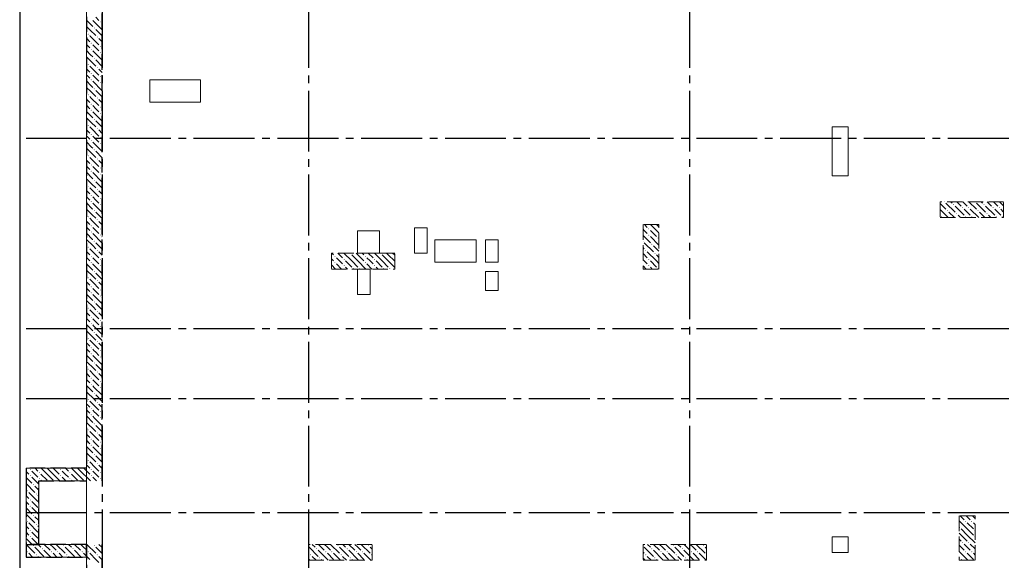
# Model space of a CAD drawing. Header units: millimetres. Extents: x 0 to 50400, y 0 to 35640.
# Tile 5 of 14: x 7965 to 23476, y 18611 to 27132. Entities that reach past the tile are written whole.
import ezdxf

# ---------------------------------------------------------------- set-up
doc = ezdxf.new("R2010")
doc.units = ezdxf.units.MM
doc.linetypes.add('______2', pattern=[324, 240, -84])
doc.linetypes.add('______5', pattern=[1320, 960, -120, 120, -120])
for name, color, linetype, lineweight in [('Standard', 7, 'Continuous', 25), ('ЖБ Перекрытие верхний уровень', 7, 'Continuous', 35), ('ЖБ Пилон', 7, 'Continuous', 35), ('ЖБ Стена верхний уровень', 7, 'Continuous', 35), ('Позиционная метка линия выноска', 7, 'Continuous', 13)]:
    doc.layers.add(name, color=color, linetype=linetype, lineweight=lineweight)
doc.layers.add('Оси', color=7, linetype='______5', true_color=0x656565)

msp = doc.modelspace()

# ---------------------------------------------------------------- hatches: boundary and pattern name
at = {"layer": 'ЖБ Пилон', "linetype": 'Continuous', "lineweight": 18, "transparency": 33554687}
for points in [[(22536, 24262), (22532, 24257), (22527, 24262)], [(22668, 24217), (22676, 24225), (22683, 24217), (22676, 24210)], [(23016, 24262), (23012, 24257), (23007, 24262)], [(23148, 24217), (23156, 24225), (23163, 24217), (23156, 24210)], [(22572, 24121), (22580, 24129), (22587, 24121), (22580, 24113)], [(22716, 24073), (22724, 24081), (22731, 24073), (22724, 24065)], [(22812, 24169), (22820, 24177), (22827, 24169), (22820, 24161)], [(22908, 24169), (22916, 24177), (22923, 24169), (22916, 24161)], [(23052, 24121), (23060, 24129), (23067, 24121), (23060, 24113)], [(23196, 24073), (23204, 24081), (23211, 24073), (23204, 24065)], [(23292, 24169), (23300, 24177), (23307, 24169), (23300, 24161)], [(23388, 24169), (23396, 24177), (23403, 24169), (23396, 24161)], [(22476, 24025), (22484, 24033), (22491, 24025), (22484, 24017)], [(22860, 24025), (22868, 24033), (22875, 24025), (22868, 24017)], [(22956, 24025), (22964, 24033), (22971, 24025), (22964, 24017)], [(23340, 24025), (23348, 24033), (23355, 24025), (23348, 24017)], [(23436, 24025), (23444, 24033), (23451, 24025), (23444, 24017)], [(17868, 23833), (17876, 23841), (17883, 23833), (17876, 23825)], [(17868, 23737), (17876, 23745), (17883, 23737), (17876, 23730)], [(17785, 23644), (17787, 23641), (17785, 23639)], [(17916, 23593), (17924, 23601), (17931, 23593), (17924, 23585)], [(18012, 23689), (18020, 23697), (18027, 23689), (18020, 23681)], [(13164, 23449), (13167, 23452), (13176, 23452), (13179, 23449), (13172, 23441)], [(13644, 23449), (13647, 23452), (13656, 23452), (13659, 23449), (13652, 23441)], [(17820, 23497), (17828, 23505), (17835, 23497), (17828, 23490)], [(17964, 23449), (17972, 23457), (17979, 23449), (17972, 23441)], [(12924, 23401), (12932, 23409), (12939, 23401), (12932, 23393)], [(12924, 23305), (12932, 23313), (12939, 23305), (12932, 23297)], [(13068, 23353), (13076, 23361), (13083, 23353), (13076, 23345)], [(13404, 23401), (13412, 23409), (13419, 23401), (13412, 23393)], [(13404, 23305), (13412, 23313), (13419, 23305), (13412, 23297)], [(13548, 23353), (13556, 23361), (13563, 23353), (13556, 23345)], [(17868, 23353), (17876, 23361), (17883, 23353), (17876, 23345)], [(13068, 23257), (13076, 23265), (13083, 23257), (13076, 23250)], [(13212, 23209), (13220, 23217), (13227, 23209), (13220, 23202), (13219, 23202)], [(13308, 23209), (13316, 23217), (13323, 23209), (13316, 23202), (13315, 23202)], [(13548, 23257), (13556, 23265), (13563, 23257), (13556, 23250)], [(13692, 23209), (13700, 23217), (13707, 23209), (13700, 23202), (13699, 23202)], [(13788, 23209), (13796, 23217), (13803, 23209), (13796, 23202), (13795, 23202)], [(17868, 23257), (17876, 23265), (17883, 23257), (17876, 23250)], [(18012, 23209), (18020, 23217), (18027, 23209), (18020, 23202), (18019, 23202)], [(22765, 19131), (22772, 19137), (22779, 19129), (22772, 19121), (22765, 19128)], [(22860, 19225), (22868, 19233), (22875, 19225), (22868, 19217)], [(22956, 19225), (22964, 19233), (22971, 19225), (22964, 19217)], [(23004, 19081), (23012, 19089), (23015, 19086), (23015, 19077), (23012, 19074)], [(23004, 18985), (23012, 18993), (23015, 18990), (23015, 18981), (23012, 18977)], [(12636, 18793), (12644, 18801), (12651, 18793), (12644, 18785)], [(12972, 18841), (12980, 18849), (12987, 18841), (12980, 18834)], [(13116, 18793), (13124, 18801), (13131, 18793), (13124, 18785)], [(13452, 18841), (13460, 18849), (13467, 18841), (13460, 18834)], [(17785, 18844), (17787, 18841), (17785, 18839)], [(17916, 18793), (17924, 18801), (17931, 18793), (17924, 18785)], [(18252, 18841), (18260, 18849), (18267, 18841), (18260, 18834)], [(18396, 18793), (18404, 18801), (18411, 18793), (18404, 18785)], [(18732, 18841), (18740, 18849), (18747, 18841), (18740, 18834)], [(22812, 18889), (22820, 18897), (22827, 18889), (22820, 18881)], [(22908, 18889), (22916, 18897), (22923, 18889), (22916, 18881)], [(12540, 18697), (12548, 18705), (12555, 18697), (12548, 18689)], [(12684, 18649), (12692, 18657), (12699, 18649), (12692, 18641)], [(12780, 18745), (12788, 18753), (12795, 18745), (12788, 18737)], [(12876, 18745), (12884, 18753), (12891, 18745), (12884, 18737)], [(13020, 18697), (13028, 18705), (13035, 18697), (13028, 18689)], [(13164, 18649), (13172, 18657), (13179, 18649), (13172, 18641)], [(13260, 18745), (13268, 18753), (13275, 18745), (13268, 18737)], [(13356, 18745), (13364, 18753), (13371, 18745), (13364, 18737)], [(13500, 18697), (13508, 18705), (13515, 18698), (13515, 18697), (13508, 18689)], [(17820, 18697), (17828, 18705), (17835, 18697), (17828, 18689)], [(17964, 18649), (17972, 18657), (17979, 18649), (17972, 18641)], [(18060, 18745), (18068, 18753), (18075, 18745), (18068, 18737)], [(18156, 18745), (18164, 18753), (18171, 18745), (18164, 18737)], [(18300, 18697), (18308, 18705), (18315, 18697), (18308, 18689)], [(18444, 18649), (18452, 18657), (18459, 18649), (18452, 18641)], [(18540, 18745), (18548, 18753), (18555, 18745), (18548, 18737)], [(18636, 18745), (18644, 18753), (18651, 18745), (18644, 18737)], [(18780, 18697), (18785, 18703), (18785, 18692)], [(22765, 18651), (22772, 18657), (22779, 18649), (22772, 18641), (22765, 18648)], [(22860, 18745), (22868, 18753), (22875, 18745), (22868, 18737)], [(22956, 18745), (22964, 18753), (22971, 18745), (22964, 18737)]]:
    msp.add_hatch(color=7, dxfattribs=at).paths.add_polyline_path(points, flags=16)
at = {"layer": 'ЖБ Стена верхний уровень', "linetype": 'Continuous', "lineweight": 18, "transparency": 33554687}
for points in [[(9132, 27001), (9140, 27009), (9147, 27001), (9140, 26993)], [(9228, 27097), (9236, 27105), (9243, 27097), (9236, 27090)], [(9036, 26905), (9044, 26913), (9051, 26905), (9044, 26897)], [(9180, 26857), (9188, 26865), (9195, 26857), (9188, 26850)], [(9084, 26761), (9092, 26769), (9099, 26761), (9092, 26753)], [(9228, 26713), (9236, 26721), (9243, 26713), (9236, 26705)], [(9084, 26665), (9092, 26673), (9099, 26665), (9092, 26657)], [(9132, 26521), (9140, 26529), (9147, 26521), (9140, 26513)], [(9228, 26617), (9236, 26625), (9243, 26617), (9236, 26610)], [(9036, 26425), (9044, 26433), (9051, 26425), (9044, 26417)], [(9180, 26377), (9188, 26385), (9195, 26377), (9188, 26370)], [(9228, 26233), (9236, 26241), (9243, 26233), (9236, 26225)], [(9228, 26137), (9236, 26145), (9243, 26137), (9236, 26130)], [(9036, 25945), (9044, 25953), (9051, 25945), (9044, 25937)], [(9132, 26041), (9140, 26049), (9147, 26041), (9140, 26033)], [(9180, 25897), (9188, 25905), (9195, 25897), (9188, 25890)], [(9228, 25753), (9236, 25761), (9243, 25753), (9236, 25745)], [(9228, 25657), (9236, 25665), (9243, 25657), (9236, 25650)], [(9036, 25465), (9044, 25473), (9051, 25465), (9044, 25457)], [(9132, 25561), (9140, 25569), (9147, 25561), (9140, 25553)], [(9180, 25417), (9188, 25425), (9195, 25417), (9188, 25410)], [(9228, 25273), (9236, 25281), (9243, 25273), (9236, 25265)], [(9228, 25177), (9236, 25185), (9243, 25177), (9236, 25170)], [(9036, 24985), (9044, 24993), (9051, 24985), (9044, 24977)], [(9132, 25081), (9140, 25089), (9147, 25081), (9140, 25073)], [(9084, 24841), (9092, 24849), (9099, 24841), (9092, 24833)], [(9180, 24937), (9188, 24945), (9195, 24937), (9188, 24930)], [(9084, 24745), (9092, 24753), (9099, 24745), (9092, 24737)], [(9228, 24793), (9236, 24801), (9243, 24793), (9236, 24785)], [(9228, 24697), (9236, 24705), (9243, 24697), (9236, 24690)], [(9036, 24505), (9044, 24513), (9051, 24505), (9044, 24497)], [(9132, 24601), (9140, 24609), (9147, 24601), (9140, 24593)], [(9084, 24361), (9092, 24369), (9099, 24361), (9092, 24353)], [(9180, 24457), (9188, 24465), (9195, 24457), (9188, 24450)], [(9084, 24265), (9092, 24273), (9099, 24265), (9092, 24257)], [(9228, 24313), (9236, 24321), (9243, 24313), (9236, 24305)], [(9228, 24217), (9236, 24225), (9243, 24217), (9236, 24210)], [(9132, 24121), (9140, 24129), (9147, 24121), (9140, 24113)], [(9036, 24025), (9044, 24033), (9051, 24025), (9044, 24017)], [(9084, 23881), (9092, 23889), (9099, 23881), (9092, 23873)], [(9180, 23977), (9188, 23985), (9195, 23977), (9188, 23970)], [(9084, 23785), (9092, 23793), (9099, 23785), (9092, 23777)], [(9228, 23833), (9236, 23841), (9243, 23833), (9236, 23825)], [(9228, 23737), (9236, 23745), (9243, 23737), (9236, 23730)], [(9132, 23641), (9140, 23649), (9147, 23641), (9140, 23633)], [(9036, 23545), (9044, 23553), (9051, 23545), (9044, 23537)], [(9180, 23497), (9188, 23505), (9195, 23497), (9188, 23490)], [(9084, 23401), (9092, 23409), (9099, 23401), (9092, 23393)], [(9084, 23305), (9092, 23313), (9099, 23305), (9092, 23297)], [(9228, 23353), (9236, 23361), (9243, 23353), (9236, 23345)], [(9132, 23161), (9140, 23169), (9147, 23161), (9140, 23153)], [(9228, 23257), (9236, 23265), (9243, 23257), (9236, 23250)], [(9036, 23065), (9044, 23073), (9051, 23065), (9044, 23057)], [(9180, 23017), (9188, 23025), (9195, 23017), (9188, 23010)], [(9084, 22921), (9092, 22929), (9099, 22921), (9092, 22913)], [(9084, 22825), (9092, 22833), (9099, 22825), (9092, 22817)], [(9228, 22873), (9236, 22881), (9243, 22873), (9236, 22865)], [(9132, 22681), (9140, 22689), (9147, 22681), (9140, 22673)], [(9228, 22777), (9236, 22785), (9243, 22777), (9236, 22769)], [(9036, 22585), (9044, 22593), (9051, 22585), (9044, 22577)], [(9180, 22537), (9188, 22545), (9195, 22537), (9188, 22529)], [(9084, 22441), (9092, 22449), (9099, 22441), (9092, 22433)], [(9084, 22345), (9092, 22353), (9099, 22345), (9092, 22337)], [(9228, 22393), (9236, 22401), (9243, 22393), (9236, 22385)], [(9132, 22201), (9140, 22209), (9147, 22201), (9140, 22193)], [(9228, 22297), (9236, 22305), (9243, 22297), (9236, 22289)], [(9036, 22105), (9044, 22113), (9051, 22105), (9044, 22097)], [(9180, 22057), (9188, 22065), (9195, 22057), (9188, 22049)], [(9084, 21961), (9092, 21969), (9099, 21961), (9092, 21953)], [(9084, 21865), (9092, 21873), (9099, 21865), (9092, 21857)], [(9228, 21913), (9236, 21921), (9243, 21913), (9236, 21905)], [(9228, 21817), (9236, 21825), (9243, 21817), (9236, 21809)], [(9036, 21625), (9044, 21633), (9051, 21625), (9044, 21617)], [(9180, 21577), (9188, 21585), (9195, 21577), (9188, 21569)], [(9084, 21481), (9092, 21489), (9099, 21481), (9092, 21474)], [(9228, 21433), (9236, 21441), (9243, 21433), (9236, 21425)], [(9084, 21385), (9092, 21393), (9099, 21385), (9092, 21377)], [(9228, 21337), (9236, 21345), (9243, 21337), (9236, 21329)], [(9036, 21145), (9044, 21153), (9051, 21145), (9044, 21137)], [(9180, 21097), (9188, 21105), (9195, 21097), (9188, 21089)], [(9084, 21001), (9092, 21009), (9099, 21001), (9092, 20994)], [(9228, 20953), (9236, 20961), (9243, 20953), (9236, 20945)], [(9084, 20905), (9092, 20913), (9099, 20905), (9092, 20897)], [(9228, 20857), (9236, 20865), (9243, 20857), (9236, 20849)], [(9036, 20665), (9044, 20673), (9051, 20665), (9044, 20657)], [(9084, 20521), (9092, 20529), (9099, 20521), (9092, 20514)], [(9180, 20617), (9188, 20625), (9195, 20617), (9188, 20609)], [(9228, 20473), (9236, 20481), (9243, 20473), (9236, 20465)], [(9084, 20425), (9092, 20433), (9099, 20425), (9092, 20417)], [(9228, 20377), (9236, 20385), (9243, 20377), (9236, 20369)], [(9036, 20185), (9044, 20193), (9051, 20185), (9044, 20177)], [(9132, 20281), (9140, 20289), (9147, 20281), (9140, 20274)], [(8124, 20041), (8132, 20049), (8139, 20041), (8132, 20033)], [(8604, 20041), (8612, 20049), (8619, 20041), (8612, 20033)], [(9084, 20041), (9092, 20049), (9099, 20041), (9092, 20034)], [(9180, 20137), (9188, 20145), (9195, 20137), (9188, 20129)], [(8124, 19945), (8132, 19953), (8139, 19945), (8132, 19937)], [(8268, 19993), (8276, 20001), (8283, 19993), (8276, 19985)], [(8268, 19897), (8276, 19905), (8283, 19897), (8276, 19889)], [(8604, 19945), (8612, 19953), (8619, 19945), (8612, 19937)], [(8748, 19993), (8756, 20001), (8763, 19993), (8756, 19985)], [(8748, 19897), (8756, 19905), (8763, 19897), (8756, 19889)], [(9084, 19945), (9092, 19953), (9099, 19945), (9092, 19937)], [(9228, 19993), (9236, 20001), (9243, 19993), (9236, 19985)], [(9228, 19897), (9236, 19905), (9243, 19897), (9236, 19889)], [(8076, 19705), (8084, 19713), (8091, 19705), (8084, 19697)], [(8172, 19801), (8180, 19809), (8187, 19801), (8180, 19794)], [(8124, 19561), (8132, 19569), (8139, 19561), (8132, 19554)], [(8220, 19657), (8228, 19665), (8235, 19657), (8228, 19649)], [(8124, 19465), (8132, 19473), (8139, 19465), (8132, 19457)], [(8172, 19321), (8180, 19329), (8187, 19321), (8180, 19314)], [(8076, 19225), (8084, 19233), (8091, 19225), (8084, 19217)], [(8124, 19081), (8132, 19089), (8139, 19081), (8132, 19074)], [(8220, 19177), (8228, 19185), (8235, 19177), (8228, 19169)], [(8124, 18985), (8132, 18993), (8139, 18985), (8132, 18977)], [(8172, 18841), (8180, 18849), (8187, 18841), (8180, 18834)], [(8316, 18793), (8324, 18801), (8331, 18793), (8324, 18785)], [(8652, 18841), (8660, 18849), (8667, 18841), (8660, 18834)], [(8796, 18793), (8804, 18801), (8811, 18793), (8804, 18785)], [(9132, 18841), (9140, 18849), (9147, 18841), (9140, 18834)], [(8076, 18745), (8084, 18753), (8091, 18745), (8084, 18737)], [(8220, 18697), (8228, 18705), (8235, 18697), (8228, 18689)], [(8460, 18745), (8468, 18753), (8475, 18745), (8468, 18737)], [(8556, 18745), (8564, 18753), (8571, 18745), (8564, 18737)], [(8700, 18697), (8708, 18705), (8715, 18697), (8708, 18689)], [(8940, 18745), (8948, 18753), (8955, 18745), (8948, 18737)], [(9036, 18745), (9044, 18753), (9051, 18745), (9044, 18737)], [(9180, 18697), (9188, 18705), (9195, 18697), (9188, 18689)]]:
    msp.add_hatch(color=7, dxfattribs=at).paths.add_polyline_path(points, flags=16)
h = msp.add_hatch(color=7, dxfattribs=at)
h.paths.add_polyline_path([(9084, 26282), (9084, 26281), (9092, 26273), (9099, 26281), (9092, 26289)])
h.paths.add_polyline_path([(9084, 26282), (9084, 26281), (9084, 26281)], flags=16)
h = msp.add_hatch(color=7, dxfattribs=at)
h.paths.add_polyline_path([(9085, 26187), (9085, 26184), (9092, 26177), (9099, 26185), (9092, 26193)])
h.paths.add_polyline_path([(9085, 26187), (9085, 26184), (9084, 26185)], flags=16)
h = msp.add_hatch(color=7, dxfattribs=at)
h.paths.add_polyline_path([(9089, 25807), (9090, 25796), (9092, 25793), (9099, 25801), (9092, 25809)])
h.paths.add_polyline_path([(9089, 25807), (9090, 25796), (9084, 25801)], flags=16)
h = msp.add_hatch(color=7, dxfattribs=at)
h.paths.add_polyline_path([(9090, 25712), (9091, 25698), (9092, 25697), (9099, 25705), (9092, 25713)])
h.paths.add_polyline_path([(9090, 25712), (9091, 25698), (9084, 25705)], flags=16)
h = msp.add_hatch(color=7, dxfattribs=at)
h.paths.add_polyline_path([(9095, 25326), (9084, 25321), (9092, 25329)], flags=16)
h.paths.add_polyline_path([(9095, 25326), (9095, 25317), (9099, 25321)])
h.paths.add_polyline_path([(9095, 25326), (9095, 25317), (9092, 25313), (9084, 25321)], flags=16)
h = msp.add_hatch(color=7, dxfattribs=at)
h.paths.add_polyline_path([(9096, 25229), (9084, 25225), (9092, 25233)], flags=16)
h.paths.add_polyline_path([(9096, 25229), (9096, 25222), (9099, 25225)])
h.paths.add_polyline_path([(9096, 25229), (9096, 25222), (9092, 25217), (9084, 25225)], flags=16)
h = msp.add_hatch(color=7, dxfattribs=at)
h.paths.add_polyline_path([(9136, 21725), (9136, 21717), (9140, 21714), (9147, 21721), (9140, 21729)])
h.paths.add_polyline_path([(9136, 21725), (9136, 21717), (9132, 21721)], flags=16)
h = msp.add_hatch(color=7, dxfattribs=at)
h.paths.add_polyline_path([(9141, 21248), (9132, 21241), (9140, 21249)], flags=16)
h.paths.add_polyline_path([(9141, 21248), (9141, 21235), (9147, 21241)])
h.paths.add_polyline_path([(9141, 21248), (9141, 21235), (9140, 21234), (9132, 21241)], flags=16)
h = msp.add_hatch(color=7, dxfattribs=at)
h.paths.add_polyline_path([(9147, 20762), (9132, 20761), (9140, 20769)], flags=16)
h.paths.add_polyline_path([(9147, 20762), (9147, 20761), (9147, 20761)])
h.paths.add_polyline_path([(9147, 20762), (9147, 20761), (9140, 20754), (9132, 20761)], flags=16)

# ---------------------------------------------------------------- linework, layer by layer
at = {"layer": 'Standard', "color": 254, "linetype": 'Continuous', "lineweight": -3, "true_color": 0xc4c4ff, "transparency": 33554687}
msp.add_lwpolyline([(7965, 10212), (40365, 10212), (40365, 32712), (7965, 32712), (7965, 10212)], dxfattribs=at)
at = {"layer": 'ЖБ Перекрытие верхний уровень', "color": 7, "linetype": 'Continuous', "lineweight": 18, "transparency": 33554687}
for p, q in [((9015, 32612), (9015, 13662)), ((10815, 26182), (10015, 26182)), ((10015, 26182), (10015, 25832)), ((10815, 25832), (10815, 26182)), ((10015, 25832), (10815, 25832)), ((20765, 25443), (20765, 24673)), ((21015, 25443), (20765, 25443)), ((21015, 24673), (21015, 25443)), ((20765, 24673), (21015, 24673)), ((13635, 23802), (13285, 23802)), ((13285, 23802), (13285, 23452)), ((13635, 23452), (13635, 23802)), ((14185, 23852), (14185, 23452)), ((14385, 23852), (14185, 23852)), ((14385, 23452), (14385, 23852)), ((15155, 23662), (14505, 23662)), ((14505, 23662), (14505, 23312)), ((15155, 23312), (15155, 23662)), ((15305, 23662), (15305, 23312)), ((15505, 23662), (15305, 23662)), ((15505, 23312), (15505, 23662)), ((13285, 23452), (13635, 23452)), ((14185, 23452), (14385, 23452)), ((14505, 23312), (15155, 23312)), ((15305, 23312), (15505, 23312)), ((13285, 23202), (13285, 22802)), ((13485, 23202), (13285, 23202)), ((13485, 22802), (13485, 23202)), ((15305, 23162), (15305, 22862)), ((15505, 23162), (15305, 23162)), ((15505, 22862), (15505, 23162)), ((13285, 22802), (13485, 22802)), ((15305, 22862), (15505, 22862)), ((20765, 18982), (20765, 18732)), ((21015, 18982), (20765, 18982)), ((21015, 18732), (21015, 18982)), ((20765, 18732), (21015, 18732))]:
    msp.add_line(p, q, dxfattribs=at)
at = {"layer": 'ЖБ Пилон', "color": 253, "linetype": '______2', "lineweight": 13, "true_color": 0xa0a0a0, "transparency": 33554687}
for p, q in [((23465, 24262), (22465, 24262)), ((22465, 24262), (22465, 24012)), ((23465, 24012), (23465, 24262)), ((18035, 23902), (17785, 23902)), ((17785, 23902), (17785, 23202)), ((18035, 23202), (18035, 23902)), ((22465, 24012), (23465, 24012)), ((13875, 23452), (12875, 23452)), ((12875, 23452), (12875, 23202)), ((13875, 23202), (13875, 23452)), ((12875, 23202), (13875, 23202)), ((17785, 23202), (18035, 23202)), ((23015, 19312), (22765, 19312)), ((22765, 19312), (22765, 18612)), ((23015, 18612), (23015, 19312)), ((13515, 18862), (12515, 18862)), ((12515, 18862), (12515, 18612)), ((13515, 18612), (13515, 18862)), ((18785, 18862), (17785, 18862)), ((17785, 18862), (17785, 18612)), ((18785, 18612), (18785, 18862)), ((12515, 18612), (13515, 18612)), ((17785, 18612), (18785, 18612)), ((22765, 18612), (23015, 18612))]:
    msp.add_line(p, q, dxfattribs=at)
at = {"layer": 'ЖБ Пилон', "color": 9, "linetype": 'Continuous', "lineweight": 18, "true_color": 0xc7c7c7, "transparency": 33554687}
for p, q in [((22465, 24236), (22556, 24145)), ((22556, 24241), (22700, 24097)), ((22652, 24241), (22630, 24262)), ((22726, 24262), (22796, 24193)), ((22823, 24262), (22892, 24193)), ((22919, 24262), (23036, 24145)), ((23036, 24241), (23180, 24097)), ((23132, 24241), (23110, 24262)), ((23206, 24262), (23276, 24193)), ((23303, 24262), (23372, 24193)), ((23399, 24262), (23465, 24196)), ((22465, 24140), (22592, 24012)), ((22604, 24097), (22689, 24012)), ((22700, 24193), (22844, 24049)), ((22785, 24012), (22748, 24049)), ((22892, 24097), (22844, 24145)), ((22940, 24049), (22892, 24097)), ((22940, 24145), (23072, 24012)), ((23084, 24097), (23169, 24012)), ((23180, 24193), (23324, 24049)), ((23265, 24012), (23228, 24049)), ((23372, 24097), (23324, 24145)), ((23420, 24049), (23372, 24097)), ((23420, 24145), (23465, 24100)), ((17807, 23902), (17852, 23857)), ((17996, 23809), (17903, 23902)), ((17998, 23902), (18035, 23866)), ((17804, 23809), (17785, 23828)), ((17785, 23732), (17900, 23617)), ((17852, 23761), (17804, 23809)), ((17900, 23809), (17996, 23713)), ((17996, 23809), (18035, 23770)), ((17804, 23617), (17948, 23473)), ((17900, 23713), (18035, 23578)), ((12880, 23452), (12908, 23425)), ((12976, 23452), (13052, 23377)), ((13196, 23329), (13072, 23452)), ((13196, 23425), (13292, 23329)), ((13292, 23425), (13264, 23452)), ((13292, 23425), (13388, 23329)), ((13360, 23452), (13388, 23425)), ((13456, 23452), (13532, 23377)), ((13676, 23329), (13552, 23452)), ((13676, 23425), (13772, 23329)), ((13772, 23425), (13744, 23452)), ((13772, 23425), (13868, 23329)), ((13840, 23452), (13868, 23425)), ((17785, 23540), (17804, 23521)), ((17785, 23444), (17852, 23377)), ((17996, 23329), (17852, 23473)), ((18035, 23482), (17948, 23569)), ((17996, 23425), (18035, 23386)), ((12875, 23362), (12908, 23329)), ((13004, 23329), (12956, 23377)), ((12956, 23281), (13034, 23202)), ((13052, 23281), (13004, 23329)), ((13100, 23329), (13196, 23233)), ((13196, 23329), (13292, 23233)), ((13292, 23329), (13418, 23202)), ((13484, 23329), (13436, 23377)), ((13436, 23281), (13514, 23202)), ((13532, 23281), (13484, 23329)), ((13580, 23329), (13676, 23233)), ((13676, 23329), (13772, 23233)), ((13772, 23329), (13875, 23226)), ((17804, 23329), (17785, 23348)), ((17852, 23281), (17804, 23329)), ((17900, 23329), (17996, 23233)), ((17996, 23329), (18035, 23290)), ((12875, 23266), (12938, 23202)), ((13100, 23233), (13130, 23202)), ((13580, 23233), (13610, 23202)), ((17785, 23252), (17834, 23202)), ((17900, 23233), (17930, 23202)), ((22780, 19312), (22844, 19249)), ((22892, 19297), (22876, 19312)), ((22940, 19249), (22892, 19297)), ((22972, 19312), (23015, 19270)), ((22892, 19105), (22765, 19232)), ((22796, 19105), (22892, 19009)), ((22892, 19201), (22988, 19105)), ((22892, 19105), (22988, 19009)), ((22988, 19201), (23015, 19174)), ((22796, 19009), (22765, 19040)), ((22765, 18944), (22796, 18913)), ((22796, 19009), (22892, 18913)), ((22892, 19009), (23015, 18886)), ((12524, 18817), (12668, 18673)), ((12574, 18862), (12620, 18817)), ((12812, 18625), (12668, 18769)), ((12670, 18862), (12764, 18769)), ((12812, 18817), (12766, 18862)), ((12860, 18769), (12812, 18817)), ((12862, 18862), (13004, 18721)), ((13004, 18817), (13148, 18673)), ((13054, 18862), (13100, 18817)), ((13292, 18625), (13148, 18769)), ((13150, 18862), (13244, 18769)), ((13292, 18817), (13246, 18862)), ((13340, 18769), (13292, 18817)), ((13342, 18862), (13484, 18721)), ((13484, 18817), (13515, 18786)), ((17804, 18817), (17948, 18673)), ((17854, 18862), (17900, 18817)), ((18092, 18625), (17948, 18769)), ((17950, 18862), (18044, 18769)), ((18092, 18817), (18046, 18862)), ((18140, 18769), (18092, 18817)), ((18142, 18862), (18284, 18721)), ((18284, 18817), (18428, 18673)), ((18334, 18862), (18380, 18817)), ((18572, 18625), (18428, 18769)), ((18430, 18862), (18524, 18769)), ((18572, 18817), (18526, 18862)), ((18620, 18769), (18572, 18817)), ((18622, 18862), (18764, 18721)), ((18764, 18817), (18785, 18796)), ((22765, 18848), (22844, 18769)), ((22892, 18817), (22844, 18865)), ((22940, 18769), (22892, 18817)), ((22940, 18865), (23015, 18790)), ((12515, 18730), (12524, 18721)), ((12515, 18634), (12537, 18612)), ((12633, 18612), (12572, 18673)), ((12716, 18625), (12728, 18612)), ((12812, 18721), (12908, 18625)), ((12812, 18625), (12824, 18612)), ((12908, 18721), (13017, 18612)), ((13113, 18612), (13052, 18673)), ((13196, 18625), (13208, 18612)), ((13292, 18721), (13388, 18625)), ((13292, 18625), (13304, 18612)), ((13388, 18721), (13497, 18612)), ((17785, 18740), (17804, 18721)), ((17785, 18644), (17817, 18612)), ((17913, 18612), (17852, 18673)), ((17996, 18625), (18008, 18612)), ((18092, 18721), (18188, 18625)), ((18092, 18625), (18104, 18612)), ((18188, 18721), (18297, 18612)), ((18393, 18612), (18332, 18673)), ((18476, 18625), (18488, 18612)), ((18572, 18721), (18668, 18625)), ((18572, 18625), (18584, 18612)), ((18668, 18721), (18777, 18612)), ((22892, 18625), (22765, 18752)), ((22796, 18625), (22808, 18612)), ((22892, 18721), (22988, 18625)), ((22892, 18625), (22904, 18612)), ((22988, 18721), (23015, 18694))]:
    msp.add_line(p, q, dxfattribs=at)
at = {"layer": 'ЖБ Стена верхний уровень', "color": 251, "linetype": '______2', "lineweight": -3, "true_color": 0x656565, "transparency": 33554687}
for p, q in [((9015, 32362), (9015, 20062)), ((9265, 19862), (9265, 32362)), ((9015, 20062), (8065, 20062)), ((8065, 20062), (8065, 19862)), ((8065, 19862), (8065, 18862)), ((8265, 18862), (8265, 19862)), ((8265, 19862), (9015, 19862)), ((8065, 18862), (8265, 18862)), ((9015, 18862), (8065, 18862)), ((8065, 18862), (8065, 18662)), ((9015, 18862), (9015, 10312)), ((9015, 18662), (9015, 18862)), ((9265, 13862), (9265, 18862)), ((8065, 18662), (9015, 18662))]:
    msp.add_line(p, q, dxfattribs=at)
at = {"layer": 'ЖБ Стена верхний уровень', "color": 9, "linetype": 'Continuous', "lineweight": 18, "true_color": 0xc7c7c7, "transparency": 33554687}
for p, q in [((9212, 27121), (9164, 27169)), ((9116, 27121), (9260, 26977)), ((9260, 27073), (9265, 27068)), ((9020, 26929), (9015, 26934)), ((9015, 26838), (9068, 26785)), ((9164, 26977), (9265, 26876)), ((9015, 26742), (9068, 26689)), ((9164, 26689), (9116, 26737)), ((9212, 26641), (9164, 26689)), ((9265, 26780), (9212, 26833)), ((9260, 26689), (9265, 26684)), ((9116, 26641), (9260, 26497)), ((9260, 26593), (9265, 26588)), ((9020, 26449), (9015, 26454)), ((9164, 26497), (9265, 26396)), ((9015, 26358), (9068, 26305)), ((9015, 26262), (9068, 26209)), ((9164, 26209), (9116, 26257)), ((9265, 26300), (9212, 26353)), ((9116, 26161), (9260, 26017)), ((9212, 26161), (9164, 26209)), ((9260, 26209), (9265, 26204)), ((9260, 26113), (9265, 26108)), ((9020, 25969), (9015, 25974)), ((9164, 26017), (9265, 25916)), ((9015, 25878), (9068, 25825)), ((9015, 25782), (9068, 25729)), ((9164, 25729), (9116, 25777)), ((9265, 25820), (9212, 25873)), ((9116, 25681), (9260, 25537)), ((9212, 25681), (9164, 25729)), ((9260, 25729), (9265, 25724)), ((9260, 25633), (9265, 25628)), ((9020, 25489), (9015, 25494)), ((9164, 25537), (9265, 25436)), ((9015, 25398), (9068, 25345)), ((9015, 25302), (9068, 25249)), ((9164, 25249), (9116, 25297)), ((9265, 25340), (9212, 25393)), ((9116, 25201), (9260, 25057)), ((9212, 25201), (9164, 25249)), ((9260, 25249), (9265, 25244)), ((9260, 25153), (9265, 25148)), ((9020, 25009), (9015, 25014)), ((9164, 25057), (9265, 24956)), ((9015, 24918), (9068, 24865)), ((9015, 24822), (9068, 24769)), ((9164, 24769), (9116, 24817)), ((9265, 24860), (9212, 24913)), ((9116, 24721), (9260, 24577)), ((9212, 24721), (9164, 24769)), ((9260, 24769), (9265, 24764)), ((9260, 24673), (9265, 24668)), ((9020, 24529), (9015, 24534)), ((9164, 24577), (9265, 24476)), ((9015, 24438), (9068, 24385)), ((9265, 24380), (9212, 24433)), ((9015, 24342), (9068, 24289)), ((9164, 24289), (9116, 24337)), ((9116, 24241), (9260, 24097)), ((9212, 24241), (9164, 24289)), ((9260, 24289), (9265, 24284)), ((9020, 24049), (9015, 24054)), ((9164, 24097), (9265, 23996)), ((9260, 24193), (9265, 24188)), ((9015, 23958), (9068, 23905)), ((9265, 23900), (9212, 23953)), ((9015, 23862), (9068, 23809)), ((9164, 23809), (9116, 23857)), ((9116, 23761), (9260, 23617)), ((9212, 23761), (9164, 23809)), ((9260, 23809), (9265, 23804)), ((9164, 23617), (9265, 23516)), ((9260, 23713), (9265, 23708)), ((9020, 23569), (9015, 23574)), ((9015, 23478), (9068, 23425)), ((9265, 23420), (9212, 23473)), ((9015, 23382), (9068, 23329)), ((9015, 23286), (9116, 23185)), ((9212, 23281), (9164, 23329)), ((9260, 23329), (9265, 23324)), ((9164, 23137), (9265, 23036)), ((9260, 23233), (9265, 23228)), ((9020, 23089), (9015, 23094)), ((9015, 22998), (9068, 22945)), ((9265, 22940), (9212, 22993)), ((9015, 22902), (9068, 22849)), ((9015, 22806), (9116, 22705)), ((9212, 22801), (9164, 22849)), ((9260, 22849), (9265, 22844)), ((9164, 22657), (9265, 22556)), ((9260, 22753), (9265, 22748)), ((9020, 22609), (9015, 22614)), ((9015, 22518), (9068, 22465)), ((9265, 22460), (9212, 22513)), ((9015, 22422), (9068, 22369)), ((9212, 22321), (9164, 22369)), ((9260, 22369), (9265, 22364)), ((9015, 22326), (9116, 22225)), ((9260, 22273), (9265, 22268)), ((9020, 22129), (9015, 22134)), ((9015, 22038), (9068, 21985)), ((9164, 22177), (9265, 22076)), ((9265, 21980), (9212, 22033)), ((9015, 21942), (9068, 21889)), ((9212, 21841), (9164, 21889)), ((9260, 21889), (9265, 21884)), ((9015, 21846), (9116, 21745)), ((9260, 21793), (9265, 21788)), ((9020, 21649), (9015, 21654)), ((9164, 21697), (9265, 21596)), ((9015, 21558), (9068, 21505)), ((9015, 21462), (9068, 21409)), ((9212, 21361), (9164, 21409)), ((9265, 21500), (9212, 21553)), ((9260, 21409), (9265, 21404)), ((9015, 21366), (9116, 21265)), ((9260, 21313), (9265, 21308)), ((9020, 21169), (9015, 21174)), ((9164, 21217), (9265, 21116)), ((9015, 21078), (9068, 21025)), ((9015, 20982), (9068, 20929)), ((9265, 21020), (9212, 21073)), ((9015, 20886), (9116, 20785)), ((9212, 20881), (9164, 20929)), ((9260, 20929), (9265, 20924)), ((9260, 20833), (9265, 20828)), ((9020, 20689), (9015, 20694)), ((9164, 20737), (9265, 20636)), ((9015, 20598), (9068, 20545)), ((9015, 20502), (9068, 20449)), ((9265, 20540), (9212, 20593)), ((9015, 20406), (9116, 20305)), ((9212, 20401), (9164, 20449)), ((9260, 20449), (9265, 20444)), ((9260, 20353), (9265, 20348)), ((9020, 20209), (9015, 20214)), ((9164, 20257), (9265, 20156)), ((8065, 20012), (8108, 19969)), ((8204, 19969), (8156, 20017)), ((8207, 20062), (8252, 20017)), ((8396, 19969), (8303, 20062)), ((8398, 20062), (8492, 19969)), ((8494, 20062), (8588, 19969)), ((8684, 19969), (8636, 20017)), ((8687, 20062), (8732, 20017)), ((8876, 19969), (8783, 20062)), ((8878, 20062), (8972, 19969)), ((8974, 20062), (9015, 20022)), ((9015, 20118), (9068, 20065)), ((9015, 20022), (9068, 19969)), ((9265, 20060), (9212, 20113)), ((8065, 19916), (8119, 19862)), ((8119, 19862), (8156, 19825)), ((8156, 19921), (8214, 19862)), ((8252, 19921), (8204, 19969)), ((8214, 19862), (8265, 19812)), ((8300, 19969), (8396, 19873)), ((8300, 19873), (8310, 19862)), ((8396, 19969), (8492, 19873)), ((8492, 19969), (8599, 19862)), ((8636, 19921), (8694, 19862)), ((8732, 19921), (8684, 19969)), ((8780, 19969), (8876, 19873)), ((8780, 19873), (8790, 19862)), ((8876, 19969), (8972, 19873)), ((8972, 19969), (9015, 19926)), ((9015, 19926), (9079, 19862)), ((9212, 19921), (9164, 19969)), ((9260, 19969), (9265, 19964)), ((9260, 19873), (9265, 19868)), ((8065, 19820), (8204, 19681)), ((8204, 19777), (8265, 19716)), ((8065, 19628), (8108, 19585)), ((8108, 19681), (8252, 19537)), ((8265, 19620), (8252, 19633)), ((8065, 19532), (8108, 19489)), ((8065, 19436), (8156, 19345)), ((8204, 19489), (8156, 19537)), ((8156, 19441), (8265, 19332)), ((8252, 19441), (8204, 19489)), ((8065, 19340), (8204, 19201)), ((8204, 19297), (8265, 19236)), ((8065, 19148), (8108, 19105)), ((8108, 19201), (8252, 19057)), ((8265, 19140), (8252, 19153)), ((8065, 19052), (8108, 19009)), ((8065, 18956), (8156, 18865)), ((8204, 19009), (8156, 19057)), ((8156, 18961), (8254, 18862)), ((8252, 18961), (8204, 19009)), ((8065, 18860), (8204, 18721)), ((8204, 18817), (8348, 18673)), ((8254, 18862), (8300, 18817)), ((8454, 18662), (8348, 18769)), ((8350, 18862), (8444, 18769)), ((8492, 18817), (8446, 18862)), ((8540, 18769), (8492, 18817)), ((8542, 18862), (8684, 18721)), ((8684, 18817), (8828, 18673)), ((8734, 18862), (8780, 18817)), ((8934, 18662), (8828, 18769)), ((8830, 18862), (8924, 18769)), ((8972, 18817), (8926, 18862)), ((9015, 18774), (8972, 18817)), ((9020, 18769), (9015, 18774)), ((9022, 18862), (9164, 18721)), ((9214, 18862), (9260, 18817)), ((8065, 18668), (8070, 18662)), ((8108, 18721), (8166, 18662)), ((8263, 18662), (8252, 18673)), ((8492, 18721), (8550, 18662)), ((8588, 18721), (8646, 18662)), ((8743, 18662), (8732, 18673)), ((8972, 18721), (9015, 18678)), ((9015, 18678), (9068, 18625)), ((9265, 18620), (9212, 18673))]:
    msp.add_line(p, q, dxfattribs=at)
for points in [[(9015, 27126), (9075, 27066), (9075, 27066), (9116, 27025)], [(9020, 27025), (9076, 26969), (9076, 26969), (9164, 26881)], [(9068, 26881), (9077, 26872), (9077, 26872), (9212, 26737)], [(9015, 26646), (9081, 26580), (9081, 26580), (9116, 26545)], [(9020, 26545), (9082, 26483), (9082, 26483), (9164, 26401)], [(9068, 26401), (9083, 26386), (9083, 26386), (9212, 26257)], [(9015, 26166), (9086, 26095), (9086, 26095), (9116, 26065)], [(9020, 26065), (9087, 25998), (9087, 25998), (9164, 25921)], [(9068, 25921), (9088, 25901), (9088, 25901), (9212, 25777)], [(9015, 25686), (9092, 25609), (9092, 25609), (9116, 25585)], [(9020, 25585), (9093, 25512), (9093, 25512), (9164, 25441)], [(9068, 25441), (9094, 25415), (9094, 25415), (9212, 25297)], [(9015, 25206), (9097, 25124), (9097, 25124), (9116, 25105)], [(9020, 25105), (9098, 25027), (9098, 25027), (9164, 24961)], [(9068, 24961), (9099, 24930), (9099, 24930), (9212, 24817)], [(9015, 24726), (9103, 24638), (9103, 24638), (9116, 24625)], [(9020, 24625), (9104, 24541), (9104, 24541), (9164, 24481)], [(9068, 24481), (9105, 24444), (9105, 24444), (9212, 24337)], [(9015, 24246), (9108, 24153), (9108, 24153), (9116, 24145)], [(9020, 24145), (9109, 24056), (9109, 24056), (9164, 24001)], [(9068, 24001), (9110, 23958), (9110, 23958), (9212, 23857)], [(9015, 23766), (9114, 23667), (9114, 23667), (9116, 23665)], [(9020, 23665), (9115, 23570), (9115, 23570), (9164, 23521)], [(9068, 23521), (9116, 23473), (9116, 23473), (9212, 23377)], [(9164, 23329), (9117, 23376), (9117, 23376), (9116, 23377)], [(9116, 23281), (9118, 23279), (9118, 23279), (9260, 23137)], [(9020, 23185), (9120, 23085), (9120, 23085), (9164, 23041)], [(9068, 23041), (9121, 22987), (9121, 22987), (9212, 22897)], [(9164, 22849), (9122, 22890), (9122, 22890), (9116, 22897)], [(9116, 22801), (9124, 22793), (9124, 22793), (9260, 22657)], [(9020, 22705), (9126, 22599), (9126, 22599), (9164, 22561)], [(9068, 22561), (9127, 22502), (9127, 22502), (9212, 22417)], [(9164, 22369), (9128, 22405), (9128, 22405), (9116, 22417)], [(9020, 22225), (9131, 22114), (9131, 22114), (9164, 22081)], [(9116, 22321), (9129, 22308), (9129, 22308), (9260, 22177)], [(9068, 22081), (9132, 22016), (9132, 22016), (9212, 21937)], [(9164, 21889), (9133, 21919), (9133, 21919), (9116, 21937)], [(9020, 21745), (9137, 21628), (9137, 21628), (9164, 21601)], [(9116, 21841), (9135, 21822), (9135, 21822), (9260, 21697)], [(9068, 21601), (9138, 21531), (9138, 21531), (9212, 21457)], [(9164, 21409), (9139, 21434), (9139, 21434), (9116, 21457)], [(9020, 21265), (9142, 21143), (9142, 21143), (9164, 21121)], [(9116, 21361), (9140, 21337), (9140, 21337), (9260, 21217)], [(9068, 21121), (9143, 21045), (9143, 21045), (9212, 20977)], [(9164, 20929), (9145, 20948), (9145, 20948), (9116, 20977)], [(9020, 20785), (9148, 20657), (9148, 20657), (9164, 20641)], [(9116, 20881), (9146, 20851), (9146, 20851), (9260, 20737)], [(9068, 20641), (9149, 20560), (9149, 20560), (9212, 20497)], [(9164, 20449), (9150, 20463), (9150, 20463), (9116, 20497)], [(9116, 20401), (9151, 20366), (9151, 20366), (9260, 20257)], [(9020, 20305), (9153, 20172), (9153, 20172), (9164, 20161)], [(9068, 20161), (9154, 20074), (9154, 20074), (9212, 20017)], [(9164, 19969), (9156, 19977), (9156, 19977), (9116, 20017)], [(9116, 19921), (9157, 19880), (9157, 19880), (9174, 19862)], [(9164, 18817), (9169, 18812), (9169, 18812), (9265, 18716)], [(9068, 18721), (9171, 18618), (9171, 18618), (9212, 18577)]]:
    msp.add_lwpolyline(points, dxfattribs=at)
at = {"layer": 'Оси', "color": 8, "linetype": '______5', "lineweight": -3, "transparency": 33554687}
for p, q in [((9265, 32612), (9265, 8317)), ((12515, 32612), (12515, 8317)), ((18515, 32612), (18515, 8317)), ((8065, 25262), (42963, 25262)), ((8065, 22262), (42963, 22262)), ((8065, 21162), (42963, 21162)), ((8065, 19362), (42963, 19362))]:
    msp.add_line(p, q, dxfattribs=at)
at = {"layer": 'Позиционная метка линия выноска', "color": 7, "linetype": 'Continuous', "lineweight": 18, "transparency": 33554687}
for p, q in [((8065, 18662), (8065, 20062)), ((8065, 20062), (8385, 20062)), ((9015, 20062), (8365, 20062)), ((9015, 19862), (8265, 19862)), ((8265, 19862), (8265, 18862)), ((8265, 18862), (9015, 18862)), ((9015, 18662), (8065, 18662))]:
    msp.add_line(p, q, dxfattribs=at)

doc.saveas('drawing.dxf')
